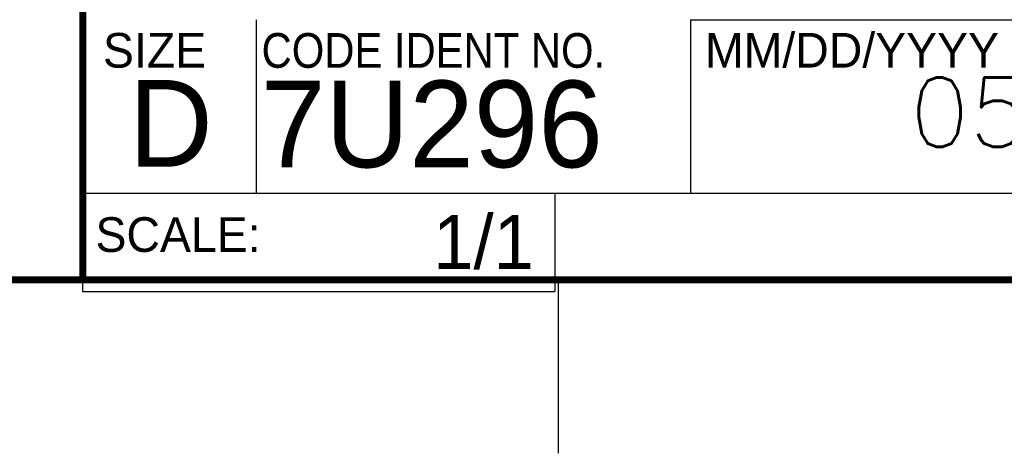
# Model space of a CAD drawing. Header units: inches. Extents: x 0 to 34, y 0 to 22.
# Tile 7 of 25: x 28.2 to 31, y 0 to 1.3. Entities that reach past the tile are written whole.
import ezdxf

# ---------------------------------------------------------------- set-up
doc = ezdxf.new("R2010")
doc.units = ezdxf.units.IN
doc.header["$MEASUREMENT"] = 0
doc.layers.add('NOTE', color=7, linetype='Continuous')
doc.styles.add('ROMANS', font='romans.shx')
doc.styles.add('TEXTSTYLE_2', font='txt')
doc.styles.add('TEXTSTYLE_3', font='txt', dxfattribs={"width": 0.9})

# ---------------------------------------------------------------- blocks, each defined once
blk = doc.blocks.new('*T23')
at = {"color": 0, "linetype": 'ByBlock', "lineweight": -2, "transparency": 16777216}
for p, q in [((0, 0), (3.36, 0)), ((0, 0), (0, -0.5)), ((3.36, 0), (3.36, -0.5)), ((0, -0.5), (3.36, -0.5))]:
    blk.add_line(p, q, dxfattribs=at)
blk = doc.blocks.new('*T24')
at = {"color": 0, "linetype": 'ByBlock', "lineweight": -2, "transparency": 16777216}
for p, q in [((0, 0), (1.36, 0)), ((0, 0), (0, -0.2833)), ((1.36, 0), (1.36, -0.2833)), ((0, -0.2833), (1.36, -0.2833))]:
    blk.add_line(p, q, dxfattribs=at)
at = {"color": 7, "linetype": 'Continuous', "transparency": 16777216, "insert": (1.3, -0.1417), "char_height": 0.15625, "width": 1.24, "attachment_point": 6}
blk.add_mtext('1/1', dxfattribs=at)

msp = doc.modelspace()

# ---------------------------------------------------------------- linework, layer by layer
at = {"color": 2, "linetype": 'Continuous'}
for p, q in [((28.88, 0.75), (28.88, 1.25)), ((28.38, 0.75), (33.5, 0.75)), ((29.75, 0), (29.75, 0.5))]:
    msp.add_line(p, q, dxfattribs=at)
at = {"color": 7, "linetype": 'Continuous', "const_width": 0.02}
for points in [[(28.38, 3), (28.38, 0.5)], [(0.5, 0.5), (33.5, 0.5)]]:
    msp.add_lwpolyline(points, dxfattribs=at)

# ---------------------------------------------------------------- block references
for name, p in [('*T23', (30.13, 1.2499)), ('*T24', (28.3795, 0.75))]:
    msp.add_blockref(name, p)

# ---------------------------------------------------------------- texts
at = {"color": 2, "linetype": 'Continuous', "char_height": 0.1, "attachment_point": 1, "line_spacing_factor": 0.9}
for s, insert, width, style in [('MM/DD/YYYY', (30.1721, 1.2121), 1, 'TEXTSTYLE_2'), ('SIZE', (28.4379, 1.2118), 0.4, 'TEXTSTYLE_2'), ('CODE IDENT NO.', (28.8949, 1.2115), 1.26, 'TEXTSTYLE_3'), ('SCALE:', (28.4164, 0.6806), 0.6, 'TEXTSTYLE_2')]:
    msp.add_mtext(s, dxfattribs=dict(at, insert=insert, width=width, style=style))
at = {"color": 7, "linetype": 'Continuous', "char_height": 0.25, "attachment_point": 1, "line_spacing_factor": 0.9, "style": 'TEXTSTYLE_2'}
for s, insert, width in [('7U296', (28.8928, 1.0745), 1.25), ('D  ', (28.5128, 1.0764), 0.75)]:
    msp.add_mtext(s, dxfattribs=dict(at, insert=insert, width=width))
at = {"layer": 'NOTE', "insert": (30.4878, 1.0833), "char_height": 0.2, "attachment_point": 1, "style": 'ROMANS'}
msp.add_mtext_dynamic_manual_height_columns('  05/30/2012', width=4.653929, gutter_width=1, heights=[0], dxfattribs=at)

doc.saveas('drawing.dxf')
